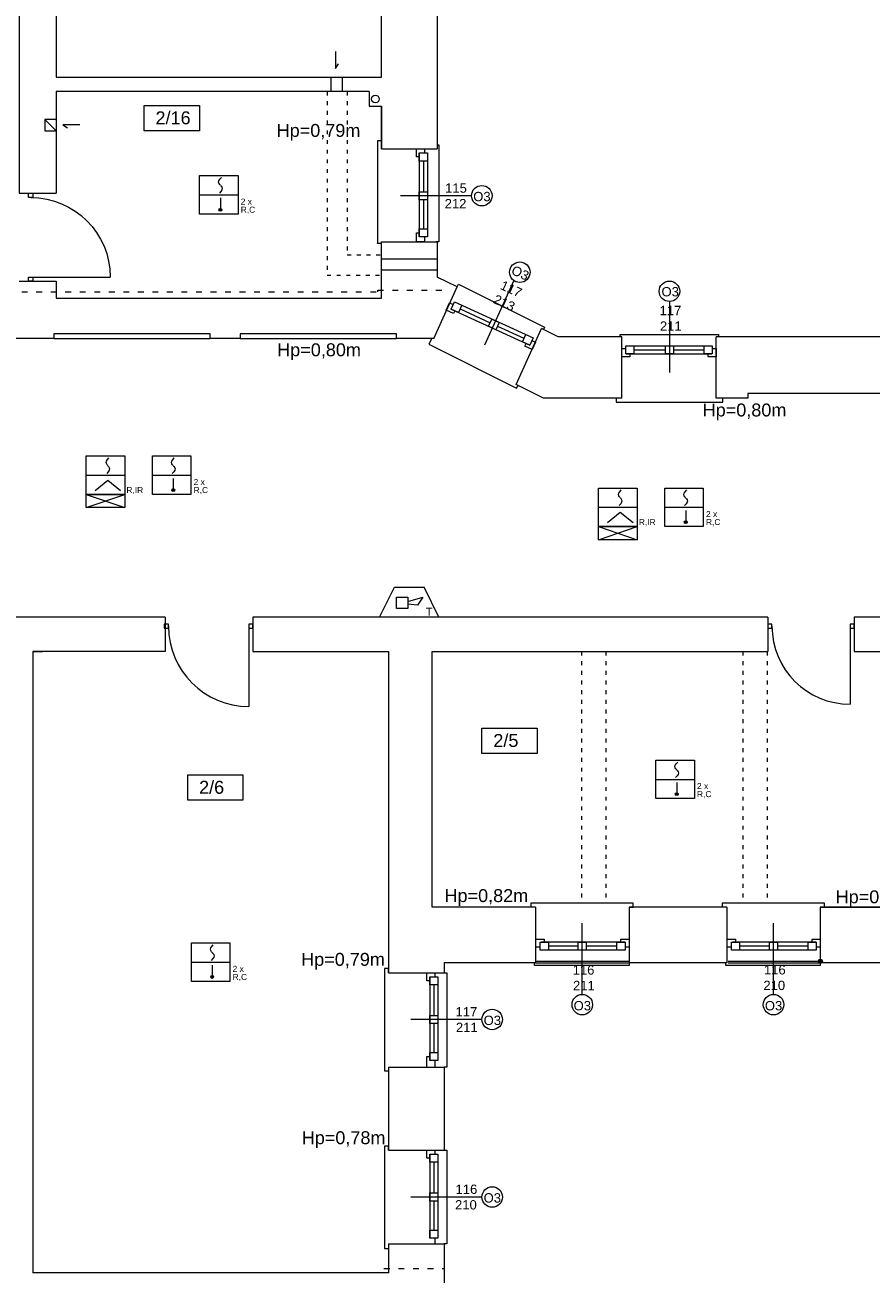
# Model space of a CAD drawing. Header units: centimetres. Extents: x 74437 to 92332, y -37016 to -3432.
# Tile 38 of 49: x 75887 to 76936, y -14346 to -12797. Entities that reach past the tile are written whole.
import ezdxf

# ---------------------------------------------------------------- set-up
doc = ezdxf.new("R2010")
doc.units = ezdxf.units.CM
doc.header["$LTSCALE"] = 0.02
doc.linetypes.add('ACAD_ISO03W100', pattern=[30, 12, -18])
doc.layers.get('0').update_dxf_attribs({"color": 8, "lineweight": 13})
for name, color, linetype, lineweight in [('Linia SSP', 7, 'Continuous', 35), ('LINIE PRZEKROJOWE', 8, 'Continuous', 13), ('OPISY', 8, 'Continuous', 13), ('stolarka', 8, 'Continuous', 13), ('STREFY POZ', 8, 'Continuous', 13), ('WIDOK', 8, 'Continuous', 13)]:
    doc.layers.add(name, color=color, linetype=linetype, lineweight=lineweight)
doc.styles.get("Standard").update_dxf_attribs({"font": 'arial.ttf', "height": 12})

# ---------------------------------------------------------------- blocks, each defined once
blk = doc.blocks.new('*U3')
at = {"layer": 'stolarka', "transparency": 33554684}
blk.add_lwpolyline([(5, 0), (5, 95)], dxfattribs=at)
for points in [[(0, 2.5), (0, -2.5), (5, -2.5), (5, 2.5)], [(100, -2.5), (105, -2.5), (105, 2.5), (100, 2.5)]]:
    blk.add_lwpolyline(points, close=True, dxfattribs=at)
blk.add_arc((5, 0), 95, 0, 90, dxfattribs=at)

msp = doc.modelspace()

# ---------------------------------------------------------------- hatches: boundary and pattern name
at = {"layer": 'Linia SSP', "lineweight": 5}
for points in [[(76131.4, -13025.6, 1), (76127.9, -13025.6, 1)], [(76073, -13373, 1), (76069.5, -13373, 1)], [(76707.9, -13412.8, 1), (76704.4, -13412.8, 1)], [(76696.7, -13749.8, 1), (76693.3, -13749.8, 1)], [(76121.2, -13976.3, 1), (76117.8, -13976.3, 1)]]:
    msp.add_hatch(color=256, dxfattribs=at).paths.add_polyline_path(points)
at = {"layer": 'OPISY'}
h = msp.add_hatch(color=256, dxfattribs=at)
h.dxf.hatch_style = 1
edge = h.paths.add_edge_path()
edge.add_arc((76873, -13956.9), 2.61, 0, 360)

# ---------------------------------------------------------------- linework, layer by layer
for points in [[(76272.3, -12829.5), (76272.3, -12850.8), (76276, -12844.9)], [(75955.5, -12920.6), (75934.3, -12920.6), (75940.1, -12924.3)], [(76329.1, -12945.3), (76329.1, -12940.3), (76324.1, -12940.3), (76324.1, -13067.3), (76324.1, -13067), (76329.1, -13067)], [(76398.1, -12945.3), (76400.1, -12945.3), (76400.1, -13065.3), (76397.1, -13065.3)], [(76422.9, -13121.1), (76424.7, -13117.9), (76531.2, -13171.3), (76529.9, -13174)], [(76625, -13183.2), (76625, -13180.2), (76747, -13180.2), (76747, -13183.2)], [(76391.4, -13185.3), (76387.8, -13192.4), (76496.6, -13246.8), (76496.6, -13246.8), (76498.4, -13243.3)], [(76625, -13259.2), (76620, -13259.2), (76620, -13264.2)], [(76620, -13264.2), (76747, -13264.2), (76752, -13264.2), (76752, -13259.2)], [(76636, -13890), (76641, -13890), (76641, -13885), (76514.4, -13885), (76514.3, -13885), (76514.3, -13890)], [(76873, -13890), (76878, -13890), (76878, -13885), (76751.4, -13885), (76751.3, -13885), (76751.3, -13890)], [(76338, -13971), (76338, -13966), (76333, -13966), (76333, -14092.6), (76333, -14092.7), (76338, -14092.7)], [(76636, -13959), (76636, -13962), (76519, -13962), (76519, -13959)], [(76520, -13956.9), (76636, -13956.9)], [(76520, -13958.9), (76636, -13958.9)], [(76873, -13959), (76873, -13962), (76756, -13962), (76756, -13959)], [(76759, -13956.9), (76873, -13956.9)], [(76759, -13958.9), (76873, -13958.9)], [(76407, -13971), (76410, -13971), (76410, -14088), (76407, -14088)], [(76338, -14191), (76338, -14186), (76333, -14186), (76333, -14312.6), (76333, -14312.7), (76338, -14312.7)], [(76407, -14191), (76410, -14191), (76410, -14307), (76407, -14307)]]:
    msp.add_lwpolyline(points)
at = {"layer": 'Linia SSP', "linetype": 'Continuous', "lineweight": 5}
for p, q in [((76127.4, -12991.3), (76127.8, -12989.7)), ((76127.8, -12992.9), (76127.4, -12991.3)), ((76127.8, -12989.7), (76129, -12987.9)), ((76128.7, -12994.3), (76127.8, -12992.9)), ((76129, -12994.7), (76128.7, -12994.3)), ((76129, -12987.9), (76130.9, -12985.8)), ((76129.6, -12995.4), (76129, -12994.7)), ((76130.2, -13002.9), (76128.3, -13005.1)), ((76129.6, -12995.4), (76130.2, -12996.1)), ((76130.2, -12996.1), (76130.5, -12996.6)), ((76131.4, -13001.1), (76130.2, -13002.9)), ((76130.5, -12996.6), (76131.4, -12997.9)), ((76131.4, -12997.9), (76131.8, -12999.5)), ((76131.8, -12999.5), (76131.4, -13001.1)), ((75988.3, -13337.1), (75989.5, -13335.3)), ((75989.5, -13335.3), (75991.5, -13333.1)), ((76069.4, -13337.2), (76070.6, -13335.4)), ((76070.6, -13335.4), (76072.5, -13333.2)), ((75987.9, -13338.7), (75988.3, -13337.1)), ((75988.3, -13340.3), (75987.9, -13338.7)), ((75989.2, -13341.6), (75988.3, -13340.3)), ((75990.7, -13350.3), (75988.8, -13352.4)), ((75989.5, -13342.1), (75989.2, -13341.6)), ((75990.1, -13342.8), (75989.5, -13342.1)), ((75990.1, -13342.8), (75990.7, -13343.5)), ((75990.7, -13343.5), (75991, -13343.9)), ((75991.9, -13348.5), (75990.7, -13350.3)), ((75991, -13343.9), (75991.9, -13345.3)), ((75991.9, -13345.3), (75992.3, -13346.9)), ((75992.3, -13346.9), (75991.9, -13348.5)), ((76069, -13338.8), (76069.4, -13337.2)), ((76069.4, -13340.4), (76069, -13338.8)), ((76070.3, -13341.7), (76069.4, -13340.4)), ((76071.8, -13350.3), (76069.9, -13352.5)), ((76070.6, -13342.1), (76070.3, -13341.7)), ((76071.2, -13342.8), (76070.6, -13342.1)), ((76071.2, -13342.8), (76071.8, -13343.5)), ((76071.8, -13343.5), (76072.1, -13344)), ((76073, -13348.5), (76071.8, -13350.3)), ((76072.1, -13344), (76073, -13345.3)), ((76073, -13345.3), (76073.4, -13346.9)), ((76073.4, -13346.9), (76073, -13348.5)), ((76622.9, -13378.4), (76623.3, -13376.8)), ((76623.3, -13380), (76622.9, -13378.4)), ((76623.3, -13376.8), (76624.4, -13375)), ((76624.1, -13381.3), (76623.3, -13380)), ((76624.4, -13381.8), (76624.1, -13381.3)), ((76624.4, -13375), (76626.4, -13372.8)), ((76625.1, -13382.5), (76624.4, -13381.8)), ((76704, -13378.5), (76704.3, -13376.9)), ((76704.3, -13380.1), (76704, -13378.5)), ((76704.3, -13376.9), (76705.5, -13375.1)), ((76705.2, -13381.4), (76704.3, -13380.1)), ((76705.5, -13381.9), (76705.2, -13381.4)), ((76705.5, -13375.1), (76707.5, -13372.9)), ((76706.1, -13382.6), (76705.5, -13381.9)), ((76625.7, -13390), (76623.7, -13392.2)), ((76625.1, -13382.5), (76625.7, -13383.2)), ((76625.7, -13383.2), (76626, -13383.6)), ((76626.8, -13388.2), (76625.7, -13390)), ((76626, -13383.6), (76626.8, -13385)), ((76626.8, -13385), (76627.2, -13386.6)), ((76627.2, -13386.6), (76626.8, -13388.2)), ((76706.8, -13390), (76704.8, -13392.2)), ((76706.1, -13382.6), (76706.8, -13383.3)), ((76706.8, -13383.3), (76707.1, -13383.7)), ((76707.9, -13388.2), (76706.8, -13390)), ((76707.1, -13383.7), (76707.9, -13385.1)), ((76707.9, -13385.1), (76708.3, -13386.7)), ((76708.3, -13386.7), (76707.9, -13388.2)), ((76692.8, -13715.5), (76693.2, -13713.9)), ((76693.2, -13717.1), (76692.8, -13715.5)), ((76693.2, -13713.9), (76694.4, -13712.2)), ((76694.1, -13718.5), (76693.2, -13717.1)), ((76694.4, -13718.9), (76694.1, -13718.5)), ((76694.4, -13712.2), (76696.3, -13710)), ((76695, -13719.6), (76694.4, -13718.9)), ((76695, -13719.6), (76695.6, -13720.3)), ((76695.6, -13720.3), (76695.9, -13720.8)), ((76695.9, -13720.8), (76696.8, -13722.1)), ((76696.8, -13722.1), (76697.2, -13723.7)), ((76695.6, -13727.1), (76693.6, -13729.3)), ((76696.8, -13725.3), (76695.6, -13727.1)), ((76697.2, -13723.7), (76696.8, -13725.3)), ((76117.7, -13940.4), (76118.9, -13938.7)), ((76118.9, -13938.7), (76120.8, -13936.5)), ((76117.3, -13942), (76117.7, -13940.4)), ((76117.7, -13943.6), (76117.3, -13942)), ((76118.6, -13945), (76117.7, -13943.6)), ((76120.1, -13953.6), (76118.1, -13955.8)), ((76118.9, -13945.4), (76118.6, -13945)), ((76119.5, -13946.1), (76118.9, -13945.4)), ((76119.5, -13946.1), (76120.1, -13946.8)), ((76120.1, -13946.8), (76120.4, -13947.3)), ((76121.3, -13951.8), (76120.1, -13953.6)), ((76120.4, -13947.3), (76121.3, -13948.6)), ((76121.3, -13948.6), (76121.7, -13950.2)), ((76121.7, -13950.2), (76121.3, -13951.8))]:
    msp.add_line(p, q, dxfattribs=at)
at = {"layer": 'Linia SSP', "lineweight": 5}
for p, q in [((76103.7, -13007.3), (76151.5, -13007.3)), ((76129.6, -13011.1), (76129.6, -13025.6)), ((75963.3, -13354.7), (76011, -13354.7)), ((75990.1, -13361), (75974.3, -13374.1)), ((76006, -13374.1), (75990.1, -13361)), ((76045.3, -13354.7), (76093.1, -13354.7)), ((76071.2, -13358.5), (76071.2, -13373)), ((75963.3, -13394.8), (76011, -13378.6)), ((75963.3, -13378.6), (76011, -13394.8)), ((76598.2, -13394.4), (76646, -13394.4)), ((76680.3, -13394.4), (76728, -13394.4)), ((76625.1, -13400.7), (76609.2, -13413.8)), ((76640.9, -13413.8), (76625.1, -13400.7)), ((76706.2, -13398.2), (76706.2, -13412.8)), ((76598.2, -13434.6), (76646, -13418.3)), ((76598.2, -13418.3), (76646, -13434.6)), ((76326.9, -13530.3), (76345.2, -13493.5)), ((76345.2, -13493.5), (76382, -13493.5)), ((76347.9, -13505.8), (76361.7, -13505.8)), ((76347.9, -13519.6), (76347.9, -13505.8)), ((76361.7, -13511), (76380.5, -13505.8)), ((76361.7, -13505.8), (76361.7, -13519.6)), ((76380.5, -13505.8), (76374, -13515.7)), ((76400.3, -13530.3), (76382, -13493.5)), ((76361.7, -13519.6), (76347.9, -13519.6)), ((76374, -13515.7), (76361.7, -13514.4)), ((76400.3, -13530.3), (76326.9, -13530.3)), ((76669.1, -13731.5), (76716.9, -13731.5)), ((76695, -13735.3), (76695, -13749.8)), ((76093.6, -13958), (76141.4, -13958)), ((76119.5, -13961.8), (76119.5, -13976.3))]:
    msp.add_line(p, q, dxfattribs=at)
for points in [[(76103.7, -12983.4), (76151.5, -12983.4), (76151.5, -13031.1), (76103.7, -13031.1)], [(75963.3, -13330.8), (76011, -13330.8), (76011, -13378.6), (75963.3, -13378.6)], [(76045.3, -13330.8), (76093.1, -13330.8), (76093.1, -13378.6), (76045.3, -13378.6)], [(75963.3, -13394.8), (75963.3, -13378.6), (76011, -13378.6), (76011, -13394.8)], [(76598.2, -13370.5), (76646, -13370.5), (76646, -13418.3), (76598.2, -13418.3)], [(76680.3, -13370.5), (76728, -13370.5), (76728, -13418.3), (76680.3, -13418.3)], [(76598.2, -13434.6), (76598.2, -13418.3), (76646, -13418.3), (76646, -13434.6)], [(76669.1, -13707.6), (76716.9, -13707.6), (76716.9, -13755.3), (76669.1, -13755.3)], [(76093.6, -13934.1), (76141.4, -13934.1), (76141.4, -13981.8), (76093.6, -13981.8)]]:
    msp.add_lwpolyline(points, close=True, dxfattribs=at)
for centre in [(76129.6, -13025.6), (76071.2, -13373), (76706.2, -13412.8), (76695, -13749.8), (76119.5, -13976.3)]:
    msp.add_circle(centre, 1.75, dxfattribs=at)
at = {"layer": 'LINIE PRZEKROJOWE'}
for points in [[(75926.1, -12785.3), (75926.2, -12861.3), (76329.1, -12861.3), (76329.1, -12758.9)], [(76398.1, -12758.9), (76398.1, -12950.3)], [(75880.1, -12785.3), (75880.1, -13005.3), (75926.1, -13005.3)], [(76266.5, -12860.9), (76266.5, -12879.3)], [(76280.5, -12860.9), (76280.5, -12879.3)], [(76314.1, -12879.3), (75926.1, -12879.3), (75926.1, -13005.3)], [(76314.1, -12879.3), (76314.1, -12879.3), (76314.1, -12897.3), (76329.1, -12897.3)], [(76329.1, -12950.3), (76329.1, -12897.3)], [(76329.1, -12897.3), (76329.1, -12950.3)], [(75926.1, -12913.7), (75912.1, -12913.7), (75912.1, -12927.7), (75926.1, -12927.7)], [(75912.1, -12913.7), (75926.1, -12927.7)], [(76329.1, -12950.3), (76398.1, -12950.3)], [(75926.1, -13114.3), (75926.1, -13119.3), (75926.1, -13135.3), (76329.1, -13135.3), (76329.1, -13065.3), (76398.1, -13065.3)], [(76398.1, -13065.3), (76398.1, -13109.1)], [(76329.1, -13086.3), (76398.1, -13086.3)], [(76329.1, -13100.3), (76398.1, -13100.3)], [(75880.1, -13114.3), (75926.1, -13114.3)], [(76422.8, -13121.4), (76398.1, -13109.1)], [(76393.9, -13185.3), (76422.9, -13121.1)], [(76393.9, -13185.3), (76348, -13185.3), (76348, -13179.3), (76154, -13179.3), (76154, -13185.3), (76117, -13185.3), (76117, -13179.3), (75923, -13179.3), (75923, -13185.3), (75868, -13185.3), (75868, -13185.3)], [(76496.1, -13242.1), (76527.4, -13172.8)], [(76496.1, -13242.1), (76527.4, -13172.8)], [(76627, -13183.2), (76548.1, -13183.2), (76527.4, -13172.8)], [(76627, -13259.2), (76627, -13183.2)], [(76744, -13259.2), (76744, -13183.2)], [(77026, -13183.2), (76744, -13183.2)], [(76530, -13259.2), (76496.1, -13242.1)], [(77026, -13259.2), (76976, -13259.2), (76976, -13253.2), (76783, -13253.2), (76783, -13259.2), (76744, -13259.2)], [(76627, -13259.2), (76530, -13259.2)], [(76061, -13530.3), (75861, -13530.3), (75861, -13573)], [(76061, -13530.3), (76061, -13573)], [(76808, -13530.3), (76170, -13530.3), (76170, -13573)], [(76170, -13530.3), (76170, -13573)], [(76170, -13530.3), (76170, -13573)], [(76170, -13530.3), (76170, -13573), (76335.5, -13573), (76338, -13573)], [(76808, -13530.3), (76808, -13573)], [(77464, -13530.3), (76915, -13530.3), (76915, -13573)], [(75897, -13573), (75909, -13573)], [(76024, -13573), (75897, -13573), (75897, -14343)], [(76061, -13573), (75934, -13573)], [(76338, -13573), (76338, -13971), (76407, -13971)], [(76520, -13890), (76392, -13890), (76392, -13573)], [(76392, -13573), (76808, -13573)], [(76915, -13573), (76994, -13573)], [(76915, -13573), (76994, -13573), (76994, -13595.3)], [(77009, -13659.3), (77009, -13890), (76873, -13890)], [(76520, -13890), (76520, -13959)], [(76735, -13890), (76636, -13890)], [(76757, -13890), (76636, -13890), (76636, -13959)], [(76757, -13890), (76757, -13959)], [(77009, -13890), (76873, -13890), (76873, -13959)], [(76873, -13890), (77009, -13890)], [(76520, -13959), (76407, -13959)], [(76407, -13959), (76407, -13971)], [(76757, -13959), (76636, -13959)], [(76992, -13959), (76873, -13959)], [(76338, -14088), (76338, -14191)], [(76338, -14088), (76338, -14191)], [(76338, -14088), (76407, -14088)], [(76338, -14088), (76338, -14191), (76407, -14191)], [(76407, -14088), (76407, -14191)], [(76338, -14307), (76338, -14343), (75897, -14343)], [(76338, -14307), (76407, -14307)], [(76407, -14307), (76407, -14411)]]:
    msp.add_lwpolyline(points, dxfattribs=at)
msp.add_circle((76321.7, -12888.5), 4.77, dxfattribs=at)
at = {"layer": 'OPISY'}
for points in [[(76035.1, -12896.4), (76103.6, -12896.4), (76103.6, -12927.7), (76035.1, -12927.7)], [(76453.7, -13668), (76522.2, -13668), (76522.2, -13699.3), (76453.7, -13699.3)], [(76089.1, -13726), (76157.6, -13726), (76157.6, -13757.3), (76089.1, -13757.3)]]:
    msp.add_lwpolyline(points, close=True, dxfattribs=at)
for points in [[(76440.8, -13008.3), (76352.7, -13008.3)], [(76493.3, -13113.3), (76456.8, -13193.5)], [(76686, -13139.4), (76686, -13227.5)], [(76578, -13997.9), (76578, -13909.8)], [(76815, -13997.9), (76815, -13909.8)], [(76453.7, -14029), (76365.6, -14029)], [(76453.7, -14249), (76365.6, -14249)]]:
    msp.add_lwpolyline(points, dxfattribs=at)
for centre, radius in [((76453.5, -13008.3), 12.7), ((76500.6, -13103.1), 12.7), ((76686, -13126.7), 12.7), ((76873, -13956.9), 2.61), ((76578, -14010.6), 12.7), ((76815, -14010.6), 12.7), ((76466.4, -14029), 12.7), ((76466.4, -14249), 12.7)]:
    msp.add_circle(centre, radius, dxfattribs=at)
at = {"layer": 'stolarka'}
for points in [[(76376.1, -12960.3), (76372.4, -12960.3), (76372.4, -12950.3), (76382.4, -12950.3), (76382.4, -12955.3)], [(76376.1, -12955.3), (76376.1, -13059.3)], [(76386.1, -12955.3), (76386.1, -13059.3)], [(76381.1, -12965.3), (76381.1, -13003.3)], [(76381.1, -13013.3), (76381.1, -13049.3)], [(76382.4, -13059.3), (76382.4, -13065.3), (76372.4, -13065.3), (76372.4, -13054.3), (76376.1, -13054.3)], [(76420.1, -13151.1), (76418.5, -13154.4), (76409.4, -13150.2), (76413.6, -13141.1), (76418.1, -13143.2)], [(76415.5, -13149), (76512.9, -13193.4)], [(76419.7, -13139.9), (76517, -13184.3)], [(76426.7, -13148.6), (76464, -13165.6)], [(76473.1, -13169.8), (76505.8, -13184.7)], [(76515.5, -13187.6), (76520, -13189.7), (76515.9, -13198.8), (76506.8, -13194.6), (76508.3, -13191.3)], [(76633, -13194.2), (76737, -13194.2)], [(76637, -13204.2), (76637, -13207.8), (76627, -13207.8), (76627, -13197.8), (76632, -13197.8)], [(76632, -13204.2), (76738, -13204.2)], [(76642, -13199.2), (76681, -13199.2)], [(76691, -13199.2), (76729, -13199.2)], [(76739, -13197.8), (76744, -13197.8), (76744, -13207.8), (76734, -13207.8), (76734, -13204.2)], [(76520, -13929.5), (76531, -13929.5), (76531, -13933.2)], [(76526, -13939.5), (76520, -13939.5)], [(76631, -13933.2), (76527, -13933.2)], [(76573, -13938.2), (76536, -13938.2)], [(76621, -13938.2), (76583, -13938.2)], [(76626, -13933.2), (76626, -13929.5), (76636, -13929.5), (76636, -13939.5), (76631, -13939.5)], [(76757, -13929.5), (76768, -13929.5), (76768, -13933.2)], [(76763, -13939.5), (76757, -13939.5)], [(76868, -13933.2), (76764, -13933.2)], [(76810, -13938.2), (76773, -13938.2)], [(76858, -13938.2), (76820, -13938.2)], [(76863, -13933.2), (76863, -13929.5), (76873, -13929.5), (76873, -13939.5), (76868, -13939.5)], [(76631, -13943.2), (76527, -13943.2)], [(76868, -13943.2), (76764, -13943.2)], [(76389, -13981), (76385.3, -13981), (76385.3, -13971), (76395.3, -13971), (76395.3, -13976)], [(76389, -13976), (76389, -14080)], [(76394, -13986), (76394, -14024)], [(76399, -13976), (76399, -14080)], [(76394, -14034), (76394, -14070)], [(76385.3, -14088), (76385.3, -14075), (76389, -14075)], [(76395.3, -14080), (76395.3, -14088)], [(76389, -14201), (76385.3, -14201), (76385.3, -14191), (76395.3, -14191), (76395.3, -14196)], [(76389, -14196), (76389, -14300)], [(76399, -14196), (76399, -14300)], [(76394, -14206), (76394, -14244)], [(76394, -14254), (76394, -14290)], [(76395.3, -14300), (76395.3, -14307)]]:
    msp.add_lwpolyline(points, dxfattribs=at)
for points in [[(76386.1, -12955.3), (76386.1, -12965.3), (76376.1, -12965.3), (76376.1, -12955.3)], [(76386.1, -13003.3), (76386.1, -13013.3), (76376.1, -13013.3), (76376.1, -13003.3)], [(76386.1, -13049.3), (76386.1, -13059.3), (76376.1, -13059.3), (76376.1, -13049.3)], [(76419.7, -13139.9), (76428.8, -13144), (76424.6, -13153.1), (76415.5, -13149)], [(76466.1, -13161.1), (76475.2, -13165.2), (76471, -13174.3), (76461.9, -13170.1)], [(76507.9, -13180.1), (76517, -13184.3), (76512.9, -13193.4), (76503.8, -13189.2)], [(76632, -13194.2), (76642, -13194.2), (76642, -13204.2), (76632, -13204.2)], [(76681, -13194.2), (76691, -13194.2), (76691, -13204.2), (76681, -13204.2)], [(76729, -13194.2), (76739, -13194.2), (76739, -13204.2), (76729, -13204.2)], [(76536, -13943.2), (76526, -13943.2), (76526, -13933.2), (76536, -13933.2)], [(76583, -13943.2), (76573, -13943.2), (76573, -13933.2), (76583, -13933.2)], [(76631, -13943.2), (76621, -13943.2), (76621, -13933.2), (76631, -13933.2)], [(76773, -13943.2), (76763, -13943.2), (76763, -13933.2), (76773, -13933.2)], [(76820, -13943.2), (76810, -13943.2), (76810, -13933.2), (76820, -13933.2)], [(76868, -13943.2), (76858, -13943.2), (76858, -13933.2), (76868, -13933.2)], [(76399, -13976), (76399, -13986), (76389, -13986), (76389, -13976)], [(76399, -14024), (76399, -14034), (76389, -14034), (76389, -14024)], [(76399, -14070), (76399, -14080), (76389, -14080), (76389, -14070)], [(76399, -14196), (76399, -14206), (76389, -14206), (76389, -14196)], [(76399, -14244), (76399, -14254), (76389, -14254), (76389, -14244)], [(76399, -14290), (76399, -14300), (76389, -14300), (76389, -14290)]]:
    msp.add_lwpolyline(points, close=True, dxfattribs=at)
at = {"layer": 'STREFY POZ', "linetype": 'ACAD_ISO03W100', "ltscale": 30}
for points in [[(74975, -13116.4), (75415.4, -13116.4), (75415.4, -13127.3), (76324.7, -13127.3), (76324.7, -13125.3), (76404.1, -13125.3)], [(76332.3, -14337.6), (76407, -14337.6)]]:
    msp.add_lwpolyline(points, dxfattribs=at)
at = {"layer": 'WIDOK', "linetype": 'ACAD_ISO03W100', "ltscale": 20}
for points in [[(76261.8, -12879.3), (76261.8, -13106.6), (76328.1, -13106.6)], [(76286.8, -12879.3), (76286.8, -13081.6), (76328.1, -13081.6)], [(76577.1, -13573), (76577.1, -13885)], [(76607.1, -13573), (76607.1, -13885)], [(76777.1, -13573), (76777.1, -13885)], [(76807.1, -13573), (76807.1, -13885)]]:
    msp.add_lwpolyline(points, dxfattribs=at)
at = {"layer": 'WIDOK'}
for points in [[(75923, -13185.3), (76117, -13185.3)], [(76154, -13185.3), (76348, -13185.3)]]:
    msp.add_lwpolyline(points, dxfattribs=at)

# ---------------------------------------------------------------- block references
at = {"layer": 'stolarka', "transparency": 33554684}
for p, xscale, yscale, zscale, rotation in [((75894.5, -13114.3), -1.038095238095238, 1.038095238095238, 1.038095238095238, 270), ((76170, -13541.7), 1.047619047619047, 1.047619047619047, 1.047619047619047, 180), ((76915, -13541.6), 1.019047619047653, 1.019047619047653, 1.019047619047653, 180)]:
    msp.add_blockref('*U3', p, dxfattribs=dict(at, xscale=xscale, yscale=yscale, zscale=zscale, rotation=rotation))

# ---------------------------------------------------------------- texts
at = {"layer": 'Linia SSP', "lineweight": 5}
for s, p in [('2 x', (76154.8, -13019.3)), ('R,C', (76154.8, -13029.3)), ('2 x', (76096.4, -13366.7)), ('R,IR', (76013.1, -13376.7)), ('R,C', (76096.4, -13376.7)), ('R,IR', (76648.1, -13416.4)), ('2 x', (76731.3, -13406.5)), ('R,C', (76731.3, -13416.4)), ('2 x', (76720.2, -13743.5)), ('R,C', (76720.2, -13753.5)), ('2 x', (76144.7, -13970)), ('R,C', (76144.7, -13980))]:
    msp.add_text(s, height=7.46, dxfattribs=at).set_placement(p)
msp.add_text('T', height=10, rotation=360, dxfattribs=at).set_placement((76384.1, -13528.8))
at = {"layer": 'OPISY', "ltscale": 0.15}
for s, p in [('Hp=0,79m', (76199.3, -12935.4)), ('Hp=0,80m', (76200, -13207.2)), ('Hp=0,80m', (76727.2, -13281.8)), ('Hp=0,82m', (76407.3, -13883.5)), ('Hp=0,82m', (76892, -13885)), ('Hp=0,79m', (76229.7, -13962.5)), ('Hp=0,78m', (76230.4, -14183.5))]:
    msp.add_text(s, height=16, dxfattribs=at).set_placement(p)
at = {"layer": 'OPISY'}
for s, insert, char_height, width, attachment_point in [('{\\fArial|b0|i0|c238|p34;2/16}', (76049.2, -12903.8), 16, 260.963, 1), ('\\pi-3.6114;O3', (76446.5, -13015.3), 11.574, 12.831, 7), ('\\pi-3.6114;O3', (76679.8, -13133.2), 11.574, 12.831, 7), ('{\\fArial|b0|i0|c238|p34;2/5}', (76467.8, -13675.3), 16, 260.963, 1), ('{\\fArial|b0|i0|c238|p34;2/6}', (76103.2, -13733.3), 16, 260.963, 1), ('\\pi-3.6114;O3', (76570.9, -14017.9), 11.574, 12.831, 7), ('\\pi-3.6114;O3', (76807.9, -14017.9), 11.574, 12.831, 7), ('\\pi-3.6114;O3', (76459.4, -14036), 11.574, 12.831, 7), ('\\pi-3.6114;O3', (76459.4, -14256), 11.574, 12.831, 7)]:
    msp.add_mtext(s, dxfattribs=dict(at, insert=insert, char_height=char_height, width=width, attachment_point=attachment_point))
at = {"layer": 'OPISY', "insert": (76492.2, -13106.4), "char_height": 11.574, "width": 12.831, "attachment_point": 7, "rotation": 335.4726}
msp.add_mtext('\\pi-3.6114;O3', dxfattribs=at)
at = {"layer": 'stolarka', "char_height": 11.574, "width": 12.831, "attachment_point": 7}
for s, insert in [('\\pi-5.8694;115\\P\\pi-6.4102;212', (76413.9, -13023.9)), ('\\pi-5.8259;117\\P\\pi-5.3522;211', (76679.6, -13175.6)), ('\\pi-5.822;116\\P\\pi-5.3522;211', (76571.9, -13992.7)), ('\\pi-5.822;116\\P\\pi-6.4496;210', (76808.9, -13992.7)), ('\\pi-5.8259;117\\P\\pi-5.3522;211', (76426.8, -14044.6)), ('\\pi-5.822;116\\P\\pi-6.4496;210', (76426.8, -14264.6))]:
    msp.add_mtext(s, dxfattribs=dict(at, insert=insert))
at = {"layer": 'stolarka', "insert": (76472.5, -13143.6), "char_height": 11.574, "width": 12.831, "attachment_point": 7, "rotation": 335.4726}
msp.add_mtext('\\pi-5.8259;117\\P\\pi-6.4694;213', dxfattribs=at)

doc.saveas('drawing.dxf')
